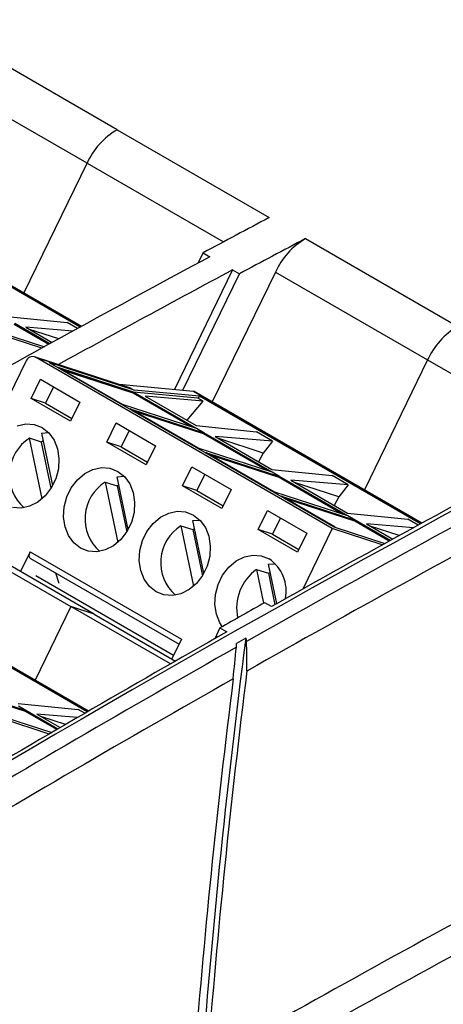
# Model space of a CAD drawing. Header units: millimetres. Extents: x 6 to 273, y 6 to 210.
# Tile 8 of 10: x 242 to 252, y 169 to 192. Entities that reach past the tile are written whole.
import ezdxf

# ---------------------------------------------------------------- set-up
doc = ezdxf.new("R2010")
doc.units = ezdxf.units.MM

msp = doc.modelspace()

# ---------------------------------------------------------------- linework, layer by layer
for p, q in [((243.9798, 188.9363), (240.4266, 190.9875)), ((243.2756, 188.1541), (239.7225, 190.2053)), ((243.9797, 188.9362), (243.9798, 188.9363)), ((243.9797, 188.9362), (247.5329, 186.885)), ((241.8007, 185.1226), (243.2756, 188.154)), ((243.2756, 188.154), (246.4606, 186.3154)), ((237.8114, 187.4242), (243.1447, 184.3454)), ((243.1459, 184.346), (237.8211, 187.4199)), ((243.1134, 184.3282), (237.9509, 187.3085)), ((248.3816, 186.3952), (251.9348, 184.344)), ((245.9862, 186.0619), (245.8673, 185.8175)), ((245.9862, 186.0619), (246.1453, 185.97)), ((246.6757, 185.6639), (245.318, 182.8734)), ((245.513, 182.8554), (246.8348, 185.5721)), ((247.6775, 185.613), (246.2025, 182.5815)), ((246.6757, 185.6639), (246.8348, 185.5721)), ((247.6775, 185.613), (251.2306, 183.5618)), ((241.4087, 184.5794), (242.8122, 184.4348)), ((242.3801, 183.9255), (241.5772, 184.389)), ((242.4055, 183.9394), (241.5881, 184.4113)), ((243.0536, 184.2954), (242.8122, 184.4348)), ((242.2178, 183.836), (241.0487, 184.2159)), ((241.0873, 184.2569), (242.2789, 183.8697)), ((242.9471, 184.237), (241.8465, 184.3267)), ((241.8465, 184.3267), (242.4627, 183.9709)), ((242.6151, 184.0548), (241.9343, 184.276)), ((241.8455, 183.5267), (240.1803, 180.1042)), ((244.2705, 182.9134), (242.0487, 183.6352)), ((249.0036, 179.6236), (242.074, 183.624)), ((242.074, 183.624), (244.3074, 182.8983)), ((244.3782, 182.8575), (242.3954, 183.5017)), ((242.3954, 183.5017), (249.0422, 179.6646)), ((251.2305, 183.5617), (249.7556, 180.5303)), ((251.2305, 183.5617), (254.4155, 181.7231)), ((244.3583, 182.8121), (242.6007, 183.3832)), ((242.6362, 183.3704), (244.3635, 182.8091)), ((244.1034, 182.5233), (242.6362, 183.3704)), ((244.3526, 182.7867), (242.7388, 183.3111)), ((241.9689, 182.6634), (242.1866, 183.1108)), ((242.1866, 183.1108), (243.1058, 182.5801)), ((244.0256, 182.9929), (245.7664, 182.8319)), ((242.4889, 182.9363), (242.3032, 182.5548)), ((244.3074, 182.8983), (244.3782, 182.8575)), ((244.3526, 182.7867), (244.3635, 182.8091)), ((245.7172, 181.999), (244.3526, 182.7867)), ((244.3635, 182.8091), (244.3583, 182.8121)), ((245.8643, 182.6728), (244.3583, 182.8121)), ((245.8308, 181.9621), (244.3635, 182.8091)), ((245.9058, 182.7162), (244.3782, 182.8575)), ((245.7664, 182.8319), (251.0997, 179.7531)), ((245.7761, 182.8276), (245.7664, 182.8319)), ((251.1008, 179.7537), (245.7761, 182.8276)), ((242.8882, 182.1328), (241.9689, 182.6634)), ((242.3032, 182.5548), (241.9689, 182.6634)), ((242.3032, 182.5548), (242.9202, 182.1986)), ((243.1058, 182.5801), (242.8882, 182.1328)), ((245.8308, 181.9621), (244.1034, 182.5233)), ((245.9893, 182.6007), (244.6354, 182.7166)), ((244.6354, 182.7166), (245.8281, 182.0281)), ((245.6123, 182.1527), (245.9893, 182.6007)), ((245.9058, 182.7162), (245.8643, 182.6728)), ((245.9893, 182.6007), (245.8643, 182.6728)), ((251.0684, 179.7359), (245.9058, 182.7162)), ((244.2802, 182.4213), (246.0075, 181.86)), ((245.8712, 181.5028), (244.2802, 182.4213)), ((245.9966, 181.8377), (244.3828, 182.362)), ((243.7367, 181.6429), (243.9544, 182.0903)), ((243.9544, 182.0903), (244.8736, 181.5596)), ((242.2154, 181.8537), (242.3744, 181.8669)), ((242.2154, 181.8537), (242.4712, 180.6274)), ((244.2566, 181.9158), (244.071, 181.5343)), ((245.8281, 182.0281), (247.2316, 181.8835)), ((246.0075, 181.86), (245.8308, 181.9621)), ((245.9966, 181.8377), (246.0075, 181.86)), ((247.485, 180.9785), (245.9966, 181.8377)), ((247.5985, 180.9416), (246.0075, 181.86)), ((247.6082, 181.6661), (247.2316, 181.8835)), ((242.2112, 181.6428), (241.9326, 181.7333)), ((242.2272, 180.3209), (241.9326, 181.7333)), ((242.4356, 180.5668), (242.2112, 181.6428)), ((244.6559, 181.1123), (243.7367, 181.6429)), ((244.071, 181.5343), (243.7367, 181.6429)), ((247.6082, 181.6661), (246.2659, 181.7754)), ((246.2659, 181.7754), (247.5959, 181.0076)), ((247.392, 181.3874), (246.3537, 181.7247)), ((247.6082, 181.6661), (247.392, 181.3874)), ((244.071, 181.5343), (244.688, 181.1781)), ((244.8736, 181.5596), (244.6559, 181.1123)), ((247.5985, 180.9416), (245.8712, 181.5028)), ((246.048, 181.4008), (247.7753, 180.8395)), ((247.6389, 180.4823), (246.048, 181.4008)), ((247.7644, 180.8172), (246.1506, 181.3415)), ((247.392, 181.3874), (247.285, 181.1871)), ((245.5044, 180.6224), (245.7221, 181.0698)), ((245.7221, 181.0698), (246.6414, 180.5391)), ((246.0244, 180.8953), (245.8388, 180.5138)), ((247.5959, 181.0076), (248.9994, 180.863)), ((247.7753, 180.8395), (247.5985, 180.9416)), ((243.7004, 180.7128), (243.979, 180.6223)), ((243.7004, 180.7128), (243.995, 179.3004)), ((243.9831, 180.8332), (244.1422, 180.8464)), ((244.2389, 179.6068), (243.9831, 180.8332)), ((247.7644, 180.8172), (247.7753, 180.8395)), ((249.2528, 179.958), (247.7644, 180.8172)), ((249.3663, 179.9211), (247.7753, 180.8395)), ((249.376, 180.6456), (248.0336, 180.7549)), ((248.0336, 180.7549), (249.3636, 179.9871)), ((249.1597, 180.3669), (248.1214, 180.7042)), ((249.376, 180.6456), (248.9994, 180.863)), ((243.979, 180.6223), (244.2034, 179.5463)), ((246.4237, 180.0917), (245.5044, 180.6224)), ((245.8388, 180.5138), (245.5044, 180.6224)), ((245.8388, 180.5138), (246.4557, 180.1576)), ((246.6414, 180.5391), (246.4237, 180.0917)), ((249.3663, 179.9211), (247.6389, 180.4823)), ((249.376, 180.6456), (249.1597, 180.3669)), ((247.8157, 180.3803), (249.5431, 179.819)), ((249.0725, 179.6547), (247.8157, 180.3803)), ((249.5322, 179.7967), (247.9184, 180.321)), ((249.1597, 180.3669), (249.0528, 180.1666)), ((247.2722, 179.6019), (247.4899, 180.0493)), ((247.4899, 180.0493), (248.4091, 179.5186)), ((249.3636, 179.9871), (250.7672, 179.8425)), ((239.3441, 179.8582), (242.8973, 177.807)), ((245.7509, 179.8127), (245.9099, 179.8258)), ((246.0067, 178.5863), (245.7509, 179.8127)), ((247.7922, 179.8748), (247.6065, 179.4933)), ((249.5431, 179.819), (249.3663, 179.9211)), ((249.5322, 179.7967), (249.5431, 179.819)), ((250.3351, 179.3332), (249.5322, 179.7967)), ((250.3605, 179.3472), (249.5431, 179.819)), ((250.902, 179.6447), (249.8014, 179.7344)), ((249.8014, 179.7344), (250.4176, 179.3786)), ((251.0085, 179.7031), (250.7672, 179.8425)), ((245.4681, 179.6923), (245.7468, 179.6018)), ((245.4681, 179.6923), (245.7628, 178.2799)), ((245.7468, 179.6018), (245.9712, 178.5258)), ((248.1915, 179.0712), (247.2722, 179.6019)), ((247.6065, 179.4933), (247.2722, 179.6019)), ((248.4091, 179.5186), (248.1915, 179.0712)), ((249.0036, 179.6236), (248.3177, 178.2139)), ((250.1727, 179.2437), (249.0036, 179.6236)), ((249.0422, 179.6646), (250.2338, 179.2774)), ((250.5701, 179.4625), (249.8892, 179.6837)), ((243.4393, 177.6311), (240.4999, 179.331)), ((247.6065, 179.4933), (248.2235, 179.1371)), ((241.9481, 179.0837), (241.724, 178.6231)), ((241.9481, 179.0837), (245.4836, 177.0427)), ((241.9567, 178.9266), (245.4258, 176.9239)), ((242.6225, 178.3425), (242.5468, 178.586)), ((247.2359, 178.6718), (247.5145, 178.5813)), ((247.2359, 178.6718), (247.4009, 177.881)), ((247.5187, 178.7922), (247.6777, 178.8053)), ((247.7103, 177.8736), (247.5187, 178.7922)), ((238.0717, 178.3898), (243.3119, 175.3647)), ((243.313, 175.3653), (238.0814, 178.3855)), ((245.2976, 176.6604), (242.0768, 178.5197)), ((247.5145, 178.5813), (247.6672, 177.8494)), ((243.2815, 175.347), (238.2111, 178.2741)), ((247.5862, 177.8039), (247.4271, 177.8958)), ((242.8973, 177.8072), (242.061, 176.0882)), ((245.2231, 176.4645), (242.8973, 177.8072)), ((243.4399, 177.6309), (242.8973, 177.8072)), ((243.4399, 177.6309), (245.344, 176.5336)), ((246.3821, 177.3063), (246.2598, 177.055)), ((246.3821, 177.3063), (246.5412, 177.2144)), ((245.4836, 177.0427), (245.2596, 176.5823)), ((240.121, 175.9382), (241.8483, 175.3769)), ((241.8374, 175.3546), (240.2236, 175.8789)), ((241.6689, 175.545), (243.0724, 175.4004)), ((241.8483, 175.3769), (241.6716, 175.479)), ((241.8374, 175.3546), (241.8483, 175.3769)), ((242.593, 174.9471), (241.8483, 175.3769)), ((243.2233, 175.3133), (243.0724, 175.4004)), ((242.3916, 174.8297), (241.3089, 175.1815)), ((241.3475, 175.2225), (242.4505, 174.8641)), ((242.5683, 174.9327), (241.8374, 175.3546)), ((243.054, 175.2151), (242.1067, 175.2923)), ((242.1067, 175.2923), (242.6486, 174.9795)), ((242.775, 175.053), (242.1945, 175.2416))]:
    msp.add_line(p, q)
at = {"flags": 128}
for points in [[(241.6477, 182.0277), (241.8476, 182.0693), (242.0442, 182.0537), (242.2261, 181.982), (242.3827, 181.8584), (242.5048, 181.6898), (242.5855, 181.4863), (242.62, 181.2596), (242.6063, 181.0229), (242.5452, 180.7899), (242.4402, 180.5742), (242.2975, 180.3883), (242.1254, 180.2431), (241.9338, 180.1469), (241.7339, 180.1053), (241.5373, 180.1208)], [(242.2538, 181.6696), (242.2449, 181.6643), (242.2112, 181.6428)], [(243.9939, 180.9615), (244.1504, 180.8378), (244.2726, 180.6693), (244.3533, 180.4658), (244.3878, 180.2391), (244.3741, 180.0024), (244.313, 179.7694), (244.208, 179.5537), (244.0653, 179.3678), (243.8932, 179.2225), (243.7016, 179.1263), (243.5017, 179.0848), (243.3051, 179.1003), (243.1232, 179.172), (242.9666, 179.2957), (242.8444, 179.4642), (242.7638, 179.6677), (242.7293, 179.8944), (242.743, 180.1312), (242.8041, 180.3641), (242.9091, 180.5799), (243.0517, 180.7657), (243.2239, 180.911), (243.4155, 181.0072), (243.6154, 181.0487), (243.812, 181.0332), (243.9939, 180.9615)], [(243.979, 180.6223), (244.0127, 180.6438), (244.0215, 180.6491)], [(244.891, 178.1515), (244.7344, 178.2752), (244.6122, 178.4437), (244.5315, 178.6472), (244.4971, 178.8739), (244.5108, 179.1107), (244.5719, 179.3436), (244.6768, 179.5593), (244.8195, 179.7452), (244.9917, 179.8905), (245.1833, 179.9867), (245.3832, 180.0282), (245.5798, 180.0127), (245.7616, 179.941), (245.9182, 179.8173), (246.0404, 179.6488), (246.1211, 179.4453), (246.1555, 179.2186), (246.1418, 178.9819), (246.0807, 178.7489), (245.9758, 178.5332), (245.8331, 178.3473), (245.6609, 178.202), (245.4693, 178.1058), (245.2694, 178.0643), (245.0728, 178.0798), (244.891, 178.1515)], [(245.7468, 179.6018), (245.7805, 179.6233), (245.7893, 179.6286)], [(241.9567, 178.9266), (241.9513, 178.9302), (241.9394, 178.9429), (241.9309, 178.96), (241.9264, 178.9809), (241.9259, 179.0046), (241.9295, 179.0303), (241.937, 179.057), (241.9481, 179.0837)], [(246.4347, 177.3361), (246.38, 177.4232), (246.2993, 177.6267), (246.2648, 177.8534), (246.2785, 178.0901), (246.3396, 178.3231), (246.4446, 178.5388), (246.5873, 178.7247), (246.7594, 178.87), (246.951, 178.9662), (247.1509, 179.0077), (247.3475, 178.9922), (247.5294, 178.9205)], [(247.5145, 178.5813), (247.5482, 178.6028), (247.5571, 178.6081)]]:
    msp.add_lwpolyline(points, dxfattribs=at)
for centre, radius, start, end in [((402.8928, -116.5748), 348.0776, 115.695896, 118.924748), ((244.8756, 187.4218), 1.7596, 120.60708, 155.40899), ((427.152, -142.408), 367.0393, 115.77959, 122.675091), ((413.6331, -127.1061), 355.2178, 117.878695, 118.161311), ((414.4816, -127.5957), 355.2175, 117.878673, 118.161289), ((249.2775, 184.8808), 1.7596, 120.60706, 155.409), ((417.5444, -134.163), 363.1292, 118.164588, 119.33693), ((416.8848, -132.2761), 360.6341, 118.162364, 118.897752), ((252.8305, 182.8295), 1.7596, 120.60708, 155.40899), ((242.0048, 183.4694), 0.1693, 65.90138, 160.23583), ((242.4765, 180.8754), 1.0158, 122.37423, 228.59745), ((425.4994, -138.7553), 363.1292, 118.164588, 119.33693), ((426.0225, -139.5799), 363.6826, 118.152184, 119.487815), ((244.2443, 179.8549), 1.0158, 122.37423, 228.59745), ((425.7952, -139.7615), 363.1234, 118.171704, 119.494871), ((246.012, 178.8344), 1.0158, 122.37423, 228.59745), ((247.0093, 178.1609), 0.9206, 349.1512, 55.60189), ((247.8745, 177.7704), 1.1047, 125.31479, 192.07438), ((428.9918, -145.2049), 370.6208, 119.333579, 119.519063), ((432.9497, -151.961), 378.2917, 119.522412, 120.686945), ((431.1525, 152.9993), 185.733, 172.555015, 175.874814), ((433.5499, -152.8815), 378.9663, 119.529997, 120.834816), ((431.3142, 152.9653), 185.7727, 172.783742, 175.604755), ((433.3278, -153.0645), 378.411, 119.551848, 120.844279), ((431.4249, 152.785), 186.2014, 172.801019, 175.615425), ((421.726, -141.3506), 355.0403, 118.29202, 119.649939), ((421.2438, -141.4182), 354.2214, 118.289359, 119.670407)]:
    msp.add_arc(centre, radius, start, end)
msp.add_ellipse((243.4158, 182.9808), major_axis=(0.9028, -0.0948), ratio=0.07419, start_param=0.1650803, end_param=0.3356285)
msp.add_open_spline([(251.8449, 197.0885), (251.2065, 196.7824), (249.4685, 195.949), (246.6273, 194.5366), (243.322, 192.8567), (240.0141, 191.1269), (237.058, 189.5472), (235.2042, 188.5243), (234.4542, 188.1104)], degree=3, knots=[0, 0, 0, 0, 0.1103369, 0.3004115, 0.4905108, 0.6806348, 0.8707838, 1, 1, 1, 1])
for points in [[(246.9853, 177.0655), (246.9138, 177.0251), (246.8423, 176.9846), (246.7707, 176.9441)], [(247.004, 176.9913), (247.0037, 177.0167), (246.9973, 177.0418), (246.9853, 177.0655)], [(247.0129, 176.3011), (247.0095, 176.5309), (247.0065, 176.761), (247.004, 176.9913)], [(246.6913, 176.119), (246.7155, 176.3646), (246.7402, 176.6104), (246.7653, 176.8563)], [(246.7653, 176.8563), (246.7681, 176.8844), (246.7699, 176.9138), (246.7707, 176.9441)]]:
    msp.add_open_spline(points, degree=3)

doc.saveas('drawing.dxf')
